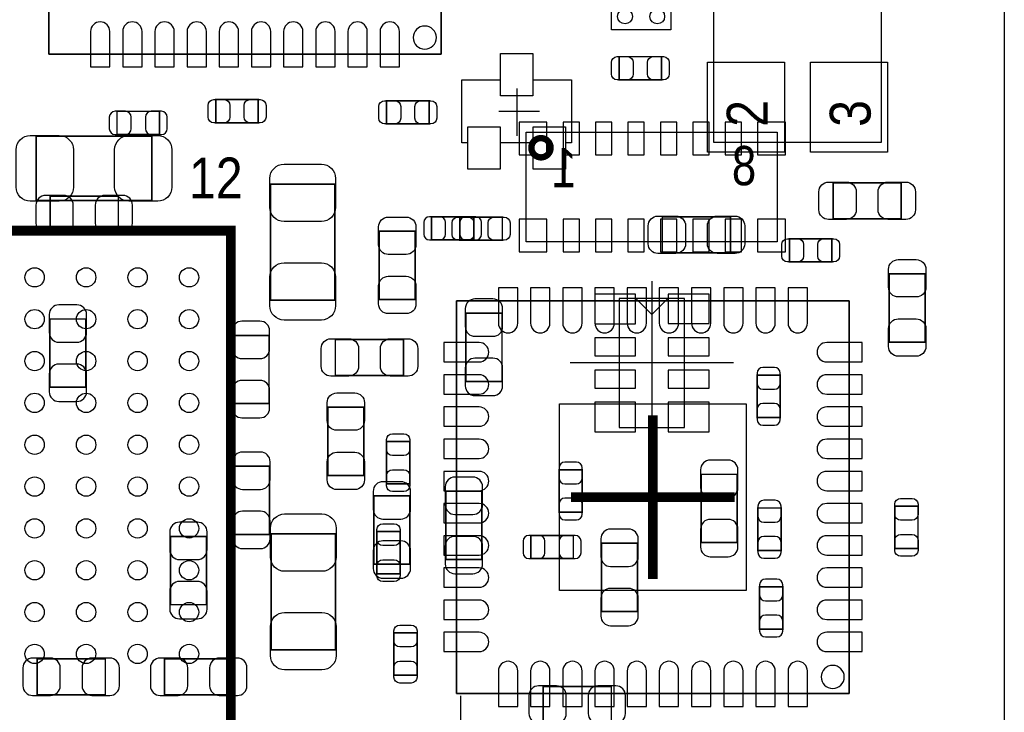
# Model space of a CAD drawing. Extents: x 0 to 68.4, y 0 to 55.
# Tile 13 of 15: x 52.7 to 68, y 29.2 to 39.9. Entities that reach past the tile are written whole.
import ezdxf

# ---------------------------------------------------------------- set-up
doc = ezdxf.new("R2010")
doc.units = 0
for name, color, linetype in [('BG_OUTLINE', 3, 'CONTINUOUS'), ('PG_ASSEMBLY_BOTTOM', 30, 'CONTINUOUS'), ('PG_ASSEMBLY_TOP', 45, 'CONTINUOUS'), ('PG_BODY_CENTER', 85, 'CONTINUOUS'), ('PIN_BOTTOM', 211, 'CONTINUOUS'), ('PIN_TOP', 5, 'CONTINUOUS')]:
    doc.layers.add(name, color=color, linetype=linetype)

msp = doc.modelspace()

# ---------------------------------------------------------------- linework, layer by layer
at = {"layer": 'BG_OUTLINE'}
msp.add_lwpolyline([(68.000118, 51.06289), (68.000118, 0)], dxfattribs=at)
at = {"layer": 'PG_ASSEMBLY_BOTTOM', "const_width": 0.024892}
for points in [[(54.874414, 38.145974), (54.874414, 38.506146), (54.214522, 38.506146), (54.214522, 38.145974), (54.874414, 38.145974)], [(53.1749, 37.188902), (53.1749, 36.629086), (54.235096, 36.629086), (54.235096, 37.188902), (53.1749, 37.188902)], [(59.098688, 36.868354), (59.098688, 36.508182), (59.75858, 36.508182), (59.75858, 36.868354), (59.098688, 36.868354)], [(60.195714, 35.371532), (59.635898, 35.371532), (59.635898, 34.311336), (60.195714, 34.311336), (60.195714, 35.371532)], [(53.730906, 35.280092), (53.17109, 35.280092), (53.17109, 34.219896), (53.730906, 34.219896), (53.730906, 35.280092)], [(56.01589, 33.965896), (56.575706, 33.965896), (56.575706, 35.026092), (56.01589, 35.026092), (56.01589, 33.965896)], [(64.158622, 33.74898), (64.518794, 33.74898), (64.518794, 34.408872), (64.158622, 34.408872), (64.158622, 33.74898)], [(56.02351, 31.933896), (56.583326, 31.933896), (56.583326, 32.994092), (56.02351, 32.994092), (56.02351, 31.933896)], [(61.081666, 32.278574), (61.441838, 32.278574), (61.441838, 32.938466), (61.081666, 32.938466), (61.081666, 32.278574)], [(63.291466, 31.807912), (63.851282, 31.807912), (63.851282, 32.868108), (63.291466, 32.868108), (63.291466, 31.807912)], [(59.88304, 32.604456), (59.323224, 32.604456), (59.323224, 31.54426), (59.88304, 31.54426), (59.88304, 32.604456)], [(58.76544, 32.533336), (58.205624, 32.533336), (58.205624, 31.47314), (58.76544, 31.47314), (58.76544, 32.533336)], [(64.531748, 32.34436), (64.171576, 32.34436), (64.171576, 31.684468), (64.531748, 31.684468), (64.531748, 32.34436)], [(55.043578, 30.843474), (55.603394, 30.843474), (55.603394, 31.90367), (55.043578, 31.90367), (55.043578, 30.843474)], [(61.303662, 31.559246), (61.303662, 31.919418), (60.64377, 31.919418), (60.64377, 31.559246), (61.303662, 31.559246)], [(62.302136, 31.796736), (61.74232, 31.796736), (61.74232, 30.73654), (62.302136, 30.73654), (62.302136, 31.796736)], [(64.55791, 31.121858), (64.197738, 31.121858), (64.197738, 30.461966), (64.55791, 30.461966), (64.55791, 31.121858)], [(54.032658, 29.442664), (54.032658, 30.00248), (52.972462, 30.00248), (52.972462, 29.442664), (54.032658, 29.442664)], [(56.013858, 29.442664), (56.013858, 30.00248), (54.953662, 30.00248), (54.953662, 29.442664), (56.013858, 29.442664)], [(60.834524, 29.570934), (60.834524, 29.011118), (61.89472, 29.011118), (61.89472, 29.570934), (60.834524, 29.570934)]]:
    msp.add_lwpolyline(points, dxfattribs=at)
at = {"layer": 'PG_ASSEMBLY_BOTTOM'}
msp.add_lwpolyline([(60.570618, 38.18128), (64.472058, 38.18128), (64.472058, 36.47948), (60.570618, 36.47948)], close=True, dxfattribs=at)
at = {"layer": 'PG_ASSEMBLY_BOTTOM', "const_width": 0.09906}
msp.add_lwpolyline([(60.950856, 37.940488, 1.000127), (60.651898, 37.940234, 0.999873), (60.950856, 37.940488)], format="xyb", dxfattribs=at)
at = {"layer": 'PG_ASSEMBLY_BOTTOM'}
for points in [[(62.01664, 35.60064), (62.01664, 33.59404), (63.03264, 33.59404), (63.03264, 35.60064), (62.01664, 35.60064)], [(62.52464, 35.35172), (62.27064, 35.60572)], [(62.52464, 35.35172), (62.77864, 35.60572)]]:
    msp.add_lwpolyline(points, dxfattribs=at)
at = {"layer": 'PG_ASSEMBLY_TOP'}
for points in [[(59.252612, 39.395908), (59.252612, 45.495972), (53.152548, 45.495972), (53.152548, 39.395908)], [(59.252612, 45.495972), (59.252612, 39.395908), (53.152548, 39.395908), (53.152548, 45.495972)], [(63.487808, 41.322244), (66.087752, 41.322244), (66.087752, 38.022276), (63.487808, 38.022276)], [(61.898784, 39.770558), (61.898784, 40.688514), (62.81674, 40.688514), (62.81674, 39.770558)], [(59.57316, 38.99662), (60.174124, 38.99662), (60.174124, 39.406322), (60.673996, 39.406322), (60.673996, 38.99662), (61.27496, 38.99662), (61.27496, 38.01618), (61.181996, 38.01618), (61.181996, 37.606478), (60.682124, 37.606478), (60.682124, 38.01618), (60.165996, 38.01618), (60.165996, 37.606478), (59.666124, 37.606478), (59.666124, 38.01618), (59.57316, 38.01618)], [(65.59042, 29.464), (65.59042, 35.564064), (59.490356, 35.564064), (59.490356, 29.464)], [(65.59042, 35.564064), (65.59042, 29.464), (59.490356, 29.464), (59.490356, 35.564064)]]:
    msp.add_lwpolyline(points, close=True, dxfattribs=at)
for points in [[(59.176158, 39.65194, 1), (58.817002, 39.65194, 1), (59.176158, 39.65194)], [(65.513966, 29.720032, 1), (65.15481, 29.720032, 1), (65.513966, 29.720032)]]:
    msp.add_lwpolyline(points, format="xyb", dxfattribs=at)
for points, const_width in [([(62.674754, 39.355522), (62.674754, 38.99535), (62.014862, 38.99535), (62.014862, 39.355522), (62.674754, 39.355522)], 0.024892), ([(56.409336, 38.68801), (56.409336, 38.327838), (55.749444, 38.327838), (55.749444, 38.68801), (56.409336, 38.68801)], 0.024892), ([(58.402474, 38.310312), (58.402474, 38.670484), (59.062366, 38.670484), (59.062366, 38.310312), (58.402474, 38.310312)], 0.024892), ([(52.957476, 37.120068), (52.957476, 38.12032), (54.75732, 38.12032), (54.75732, 37.120068), (52.957476, 37.120068)], 0.024892), ([(57.599326, 35.574478), (56.599074, 35.574478), (56.599074, 37.374322), (57.599326, 37.374322), (57.599326, 35.574478)], 0.024892), ([(66.399664, 37.396674), (66.399664, 36.836858), (65.339468, 36.836858), (65.339468, 37.396674), (66.399664, 37.396674)], 0.024892), ([(60.20054, 36.863274), (60.20054, 36.503102), (59.540648, 36.503102), (59.540648, 36.863274), (60.20054, 36.863274)], 0.024892), ([(63.747142, 36.868608), (63.747142, 36.308792), (62.686946, 36.308792), (62.686946, 36.868608), (63.747142, 36.868608)], 0.024892), ([(45.884084, 21.552408), (55.98414, 21.552408), (55.98414, 36.652708), (46.519084, 36.652708), (45.884084, 36.017708), (45.884084, 21.552408)], 0.1524), ([(58.848752, 35.583368), (58.288936, 35.583368), (58.288936, 36.643564), (58.848752, 36.643564), (58.848752, 35.583368)], 0.024892), ([(64.661542, 36.167568), (64.661542, 36.52774), (65.321434, 36.52774), (65.321434, 36.167568), (64.661542, 36.167568)], 0.024892), ([(66.772028, 34.922206), (66.212212, 34.922206), (66.212212, 35.982402), (66.772028, 35.982402), (66.772028, 34.922206)], 0.024892), ([(57.606438, 34.403792), (57.606438, 34.963608), (58.666634, 34.963608), (58.666634, 34.403792), (57.606438, 34.403792)], 0.024892), ([(58.04916, 32.851344), (57.489344, 32.851344), (57.489344, 33.91154), (58.04916, 33.91154), (58.04916, 32.851344)], 0.024892), ([(58.762646, 32.718502), (58.402474, 32.718502), (58.402474, 33.378394), (58.762646, 33.378394), (58.762646, 32.718502)], 0.024892), ([(66.659252, 31.71444), (66.29908, 31.71444), (66.29908, 32.374332), (66.659252, 32.374332), (66.659252, 31.71444)], 0.024892), ([(58.252614, 31.980378), (58.612786, 31.980378), (58.612786, 31.320486), (58.252614, 31.320486), (58.252614, 31.980378)], 0.024892), ([(56.608472, 31.941516), (57.608724, 31.941516), (57.608724, 30.141672), (56.608472, 30.141672), (56.608472, 31.941516)], 0.024892), ([(58.876946, 29.746194), (58.516774, 29.746194), (58.516774, 30.406086), (58.876946, 30.406086), (58.876946, 29.746194)], 0.024892)]:
    msp.add_lwpolyline(points, dxfattribs=dict(at, const_width=const_width))
at = {"layer": 'PG_BODY_CENTER'}
for points in [[(60.42406, 38.862), (60.42406, 38.1254)], [(60.14466, 38.5064), (60.77966, 38.5064)], [(62.52464, 35.86734), (62.52464, 33.32734)], [(63.79464, 34.59734), (61.25464, 34.59734)], [(62.540388, 33.784032), (62.540388, 31.244032)], [(63.810388, 32.514032), (61.270388, 32.514032)], [(59.554872, 26.887678), (59.554872, 29.427678)]]:
    msp.add_lwpolyline(points, dxfattribs=at)
at = {"layer": 'PG_BODY_CENTER', "const_width": 0.1524}
for points in [[(62.540388, 33.784032), (62.540388, 31.244032)], [(63.810388, 32.514032), (61.270388, 32.514032)]]:
    msp.add_lwpolyline(points, dxfattribs=at)
at = {"layer": 'PIN_BOTTOM'}
for points in [[(54.18455, 38.145974), (54.34457, 38.145974, 0.413587), (54.434486, 38.236144), (54.434486, 38.415976, 0.413587), (54.34457, 38.506146), (54.18455, 38.506146, 0.413587), (54.094634, 38.415976), (54.094634, 38.236144, 0.413587)], [(54.904386, 38.506146), (54.744366, 38.506146, 0.413587), (54.65445, 38.415976), (54.65445, 38.236144, 0.413587), (54.744366, 38.145974), (54.904386, 38.145974, 0.413587), (54.994302, 38.236144), (54.994302, 38.415976, 0.413587)], [(53.10505, 36.618926), (53.384958, 36.618926, 0.414846), (53.535072, 36.76904), (53.535072, 37.048948, 0.414846), (53.384958, 37.199062), (53.10505, 37.199062, 0.414846), (52.954936, 37.048948), (52.954936, 36.76904, 0.414846)], [(54.304946, 37.199062), (54.025038, 37.199062, 0.414846), (53.874924, 37.048948), (53.874924, 36.76904, 0.414846), (54.025038, 36.618926), (54.304946, 36.618926, 0.414846), (54.45506, 36.76904), (54.45506, 37.048948, 0.414846)], [(59.068716, 36.508182), (59.228736, 36.508182, 0.413587), (59.318652, 36.598352), (59.318652, 36.778184, 0.413587), (59.228736, 36.868354), (59.068716, 36.868354, 0.413587), (58.9788, 36.778184), (58.9788, 36.598352, 0.413587)], [(59.788552, 36.868354), (59.628532, 36.868354, 0.413587), (59.538616, 36.778184), (59.538616, 36.598352, 0.413587), (59.628532, 36.508182), (59.788552, 36.508182, 0.413587), (59.878468, 36.598352), (59.878468, 36.778184, 0.413587)], [(53.16093, 35.349942), (53.16093, 35.070034, 0.414846), (53.311044, 34.91992), (53.590952, 34.91992, 0.414846), (53.741066, 35.070034), (53.741066, 35.349942, 0.414846), (53.590952, 35.500056), (53.311044, 35.500056, 0.414846)], [(59.625738, 35.441382), (59.625738, 35.161474, 0.414846), (59.775852, 35.01136), (60.05576, 35.01136, 0.414846), (60.205874, 35.161474), (60.205874, 35.441382, 0.414846), (60.05576, 35.591496), (59.775852, 35.591496, 0.414846)], [(56.00573, 35.095942), (56.00573, 34.816034, 0.414846), (56.155844, 34.66592), (56.435752, 34.66592, 0.414846), (56.585866, 34.816034), (56.585866, 35.095942, 0.414846), (56.435752, 35.246056), (56.155844, 35.246056, 0.414846)], [(53.741066, 34.150046), (53.741066, 34.429954, 0.414846), (53.590952, 34.580068), (53.311044, 34.580068, 0.414846), (53.16093, 34.429954), (53.16093, 34.150046, 0.414846), (53.311044, 33.999932), (53.590952, 33.999932, 0.414846)], [(60.205874, 34.241486), (60.205874, 34.521394, 0.414846), (60.05576, 34.671508), (59.775852, 34.671508, 0.414846), (59.625738, 34.521394), (59.625738, 34.241486, 0.414846), (59.775852, 34.091372), (60.05576, 34.091372, 0.414846)], [(64.158622, 34.438844), (64.158622, 34.278824, 0.413587), (64.248792, 34.188908), (64.428624, 34.188908, 0.413587), (64.518794, 34.278824), (64.518794, 34.438844, 0.413587), (64.428624, 34.52876), (64.248792, 34.52876, 0.413587)], [(56.585866, 33.896046), (56.585866, 34.175954, 0.414846), (56.435752, 34.326068), (56.155844, 34.326068, 0.414846), (56.00573, 34.175954), (56.00573, 33.896046, 0.414846), (56.155844, 33.745932), (56.435752, 33.745932, 0.414846)], [(64.518794, 33.719008), (64.518794, 33.879028, 0.413587), (64.428624, 33.968944), (64.248792, 33.968944, 0.413587), (64.158622, 33.879028), (64.158622, 33.719008, 0.413587), (64.248792, 33.629092), (64.428624, 33.629092, 0.413587)], [(56.01335, 33.063942), (56.01335, 32.784034, 0.414846), (56.163464, 32.63392), (56.443372, 32.63392, 0.414846), (56.593486, 32.784034), (56.593486, 33.063942, 0.414846), (56.443372, 33.214056), (56.163464, 33.214056, 0.414846)], [(61.081666, 32.968438), (61.081666, 32.808418, 0.413587), (61.171836, 32.718502), (61.351668, 32.718502, 0.413587), (61.441838, 32.808418), (61.441838, 32.968438, 0.413587), (61.351668, 33.058354), (61.171836, 33.058354, 0.413587)], [(63.281306, 32.937958), (63.281306, 32.65805, 0.414846), (63.43142, 32.507936), (63.711328, 32.507936, 0.414846), (63.861442, 32.65805), (63.861442, 32.937958, 0.414846), (63.711328, 33.088072), (63.43142, 33.088072, 0.414846)], [(58.195464, 32.603186), (58.195464, 32.323278, 0.414846), (58.345578, 32.173164), (58.625486, 32.173164, 0.414846), (58.7756, 32.323278), (58.7756, 32.603186, 0.414846), (58.625486, 32.7533), (58.345578, 32.7533, 0.414846)], [(59.313064, 32.674306), (59.313064, 32.394398, 0.414846), (59.463178, 32.244284), (59.743086, 32.244284, 0.414846), (59.8932, 32.394398), (59.8932, 32.674306, 0.414846), (59.743086, 32.82442), (59.463178, 32.82442, 0.414846)], [(61.441838, 32.248602), (61.441838, 32.408622, 0.413587), (61.351668, 32.498538), (61.171836, 32.498538, 0.413587), (61.081666, 32.408622), (61.081666, 32.248602, 0.413587), (61.171836, 32.158686), (61.351668, 32.158686, 0.413587)], [(64.171576, 32.374332), (64.171576, 32.214312, 0.413587), (64.261746, 32.124396), (64.441578, 32.124396, 0.413587), (64.531748, 32.214312), (64.531748, 32.374332, 0.413587), (64.441578, 32.464248), (64.261746, 32.464248, 0.413587)], [(56.593486, 31.864046), (56.593486, 32.143954, 0.414846), (56.443372, 32.294068), (56.163464, 32.294068, 0.414846), (56.01335, 32.143954), (56.01335, 31.864046, 0.414846), (56.163464, 31.713932), (56.443372, 31.713932, 0.414846)], [(63.861442, 31.738062), (63.861442, 32.01797, 0.414846), (63.711328, 32.168084), (63.43142, 32.168084, 0.414846), (63.281306, 32.01797), (63.281306, 31.738062, 0.414846), (63.43142, 31.587948), (63.711328, 31.587948, 0.414846)], [(55.033418, 31.97352), (55.033418, 31.693612, 0.414846), (55.183532, 31.543498), (55.46344, 31.543498, 0.414846), (55.613554, 31.693612), (55.613554, 31.97352, 0.414846), (55.46344, 32.123634), (55.183532, 32.123634, 0.414846)], [(61.73216, 31.866586), (61.73216, 31.586678, 0.414846), (61.882274, 31.436564), (62.162182, 31.436564, 0.414846), (62.312296, 31.586678), (62.312296, 31.866586, 0.414846), (62.162182, 32.0167), (61.882274, 32.0167, 0.414846)], [(58.7756, 31.40329), (58.7756, 31.683198, 0.414846), (58.625486, 31.833312), (58.345578, 31.833312, 0.414846), (58.195464, 31.683198), (58.195464, 31.40329, 0.414846), (58.345578, 31.253176), (58.625486, 31.253176, 0.414846)], [(59.8932, 31.47441), (59.8932, 31.754318, 0.414846), (59.743086, 31.904432), (59.463178, 31.904432, 0.414846), (59.313064, 31.754318), (59.313064, 31.47441, 0.414846), (59.463178, 31.324296), (59.743086, 31.324296, 0.414846)], [(60.613798, 31.559246), (60.773818, 31.559246, 0.413587), (60.863734, 31.649416), (60.863734, 31.829248, 0.413587), (60.773818, 31.919418), (60.613798, 31.919418, 0.413587), (60.523882, 31.829248), (60.523882, 31.649416, 0.413587)], [(61.333634, 31.919418), (61.173614, 31.919418, 0.413587), (61.083698, 31.829248), (61.083698, 31.649416, 0.413587), (61.173614, 31.559246), (61.333634, 31.559246, 0.413587), (61.42355, 31.649416), (61.42355, 31.829248, 0.413587)], [(64.531748, 31.654496), (64.531748, 31.814516, 0.413587), (64.441578, 31.904432), (64.261746, 31.904432, 0.413587), (64.171576, 31.814516), (64.171576, 31.654496, 0.413587), (64.261746, 31.56458), (64.441578, 31.56458, 0.413587)], [(64.197738, 31.15183), (64.197738, 30.99181, 0.413587), (64.287908, 30.901894), (64.46774, 30.901894, 0.413587), (64.55791, 30.99181), (64.55791, 31.15183, 0.413587), (64.46774, 31.241746), (64.287908, 31.241746, 0.413587)], [(55.613554, 30.773624), (55.613554, 31.053532, 0.414846), (55.46344, 31.203646), (55.183532, 31.203646, 0.414846), (55.033418, 31.053532), (55.033418, 30.773624, 0.414846), (55.183532, 30.62351), (55.46344, 30.62351, 0.414846)], [(62.312296, 30.66669), (62.312296, 30.946598, 0.414846), (62.162182, 31.096712), (61.882274, 31.096712, 0.414846), (61.73216, 30.946598), (61.73216, 30.66669, 0.414846), (61.882274, 30.516576), (62.162182, 30.516576, 0.414846)], [(64.55791, 30.431994), (64.55791, 30.592014, 0.413587), (64.46774, 30.68193), (64.287908, 30.68193, 0.413587), (64.197738, 30.592014), (64.197738, 30.431994, 0.413587), (64.287908, 30.342078), (64.46774, 30.342078, 0.413587)], [(52.902612, 29.432504), (53.18252, 29.432504, 0.414846), (53.332634, 29.582618), (53.332634, 29.862526, 0.414846), (53.18252, 30.01264), (52.902612, 30.01264, 0.414846), (52.752498, 29.862526), (52.752498, 29.582618, 0.414846)], [(54.102508, 30.01264), (53.8226, 30.01264, 0.414846), (53.672486, 29.862526), (53.672486, 29.582618, 0.414846), (53.8226, 29.432504), (54.102508, 29.432504, 0.414846), (54.252622, 29.582618), (54.252622, 29.862526, 0.414846)], [(54.883812, 29.432504), (55.16372, 29.432504, 0.414846), (55.313834, 29.582618), (55.313834, 29.862526, 0.414846), (55.16372, 30.01264), (54.883812, 30.01264, 0.414846), (54.733698, 29.862526), (54.733698, 29.582618, 0.414846)], [(56.083708, 30.01264), (55.8038, 30.01264, 0.414846), (55.653686, 29.862526), (55.653686, 29.582618, 0.414846), (55.8038, 29.432504), (56.083708, 29.432504, 0.414846), (56.233822, 29.582618), (56.233822, 29.862526, 0.414846)], [(60.764674, 29.000958), (61.044582, 29.000958, 0.414846), (61.194696, 29.151072), (61.194696, 29.43098, 0.414846), (61.044582, 29.581094), (60.764674, 29.581094, 0.414846), (60.61456, 29.43098), (60.61456, 29.151072, 0.414846)], [(61.96457, 29.581094), (61.684662, 29.581094, 0.414846), (61.534548, 29.43098), (61.534548, 29.151072, 0.414846), (61.684662, 29.000958), (61.96457, 29.000958, 0.414846), (62.114684, 29.151072), (62.114684, 29.43098, 0.414846)]]:
    msp.add_lwpolyline(points, format="xyb", close=True, dxfattribs=at)
for points in [[(60.893198, 37.83076), (60.893198, 38.33876), (60.461398, 38.33876), (60.461398, 37.83076)], [(61.144658, 38.33876), (61.144658, 37.83076), (61.398658, 37.83076), (61.398658, 38.33876)], [(61.647578, 38.33876), (61.647578, 37.83076), (61.901578, 37.83076), (61.901578, 38.33876)], [(62.153038, 38.33876), (62.153038, 37.83076), (62.407038, 37.83076), (62.407038, 38.33876)], [(62.655958, 38.33876), (62.655958, 37.83076), (62.909958, 37.83076), (62.909958, 38.33876)], [(63.161418, 38.33876), (63.161418, 37.83076), (63.415418, 37.83076), (63.415418, 38.33876)], [(63.664338, 38.33876), (63.664338, 37.83076), (63.918338, 37.83076), (63.918338, 38.33876)], [(64.599058, 37.83076), (64.599058, 38.33876), (64.167258, 38.33876), (64.167258, 37.83076)], [(60.461398, 36.83), (60.461398, 36.322), (60.893198, 36.322), (60.893198, 36.83)], [(61.144658, 36.83), (61.144658, 36.322), (61.398658, 36.322), (61.398658, 36.83)], [(61.647578, 36.83), (61.647578, 36.322), (61.901578, 36.322), (61.901578, 36.83)], [(62.153038, 36.83), (62.153038, 36.322), (62.407038, 36.322), (62.407038, 36.83)], [(62.655958, 36.83), (62.655958, 36.322), (62.909958, 36.322), (62.909958, 36.83)], [(63.161418, 36.83), (63.161418, 36.322), (63.415418, 36.322), (63.415418, 36.83)], [(63.664338, 36.83), (63.664338, 36.322), (63.918338, 36.322), (63.918338, 36.83)], [(64.167258, 36.83), (64.167258, 36.322), (64.599058, 36.322), (64.599058, 36.83)], [(62.27064, 35.664648), (61.63564, 35.664648), (61.63564, 35.207448), (62.27064, 35.207448)], [(63.41364, 35.66795), (62.77864, 35.66795), (62.77864, 35.21075), (63.41364, 35.21075)], [(62.27064, 34.986722), (61.63564, 34.986722), (61.63564, 34.707322), (62.27064, 34.707322)], [(63.41364, 34.987484), (62.77864, 34.987484), (62.77864, 34.708084), (63.41364, 34.708084)], [(62.27064, 34.486596), (61.63564, 34.486596), (61.63564, 34.207196), (62.27064, 34.207196)], [(63.41364, 34.487358), (62.77864, 34.487358), (62.77864, 34.207958), (63.41364, 34.207958)], [(62.27064, 33.98647), (61.63564, 33.98647), (61.63564, 33.52927), (62.27064, 33.52927)], [(63.41364, 33.987232), (62.77864, 33.987232), (62.77864, 33.530032), (63.41364, 33.530032)]]:
    msp.add_lwpolyline(points, close=True, dxfattribs=at)
at = {"layer": 'PIN_TOP'}
for points in [[(53.802534, 39.19601), (54.102762, 39.19601), (54.102762, 39.74592, 0.414214), (53.952648, 39.896034, 0.414214), (53.802534, 39.74592)], [(54.302406, 39.19601), (54.602634, 39.19601), (54.602634, 39.74592, 0.414214), (54.45252, 39.896034, 0.414214), (54.302406, 39.74592)], [(54.802532, 39.19601), (55.10276, 39.19601), (55.10276, 39.74592, 0.414214), (54.952646, 39.896034, 0.414214), (54.802532, 39.74592)], [(55.302404, 39.19601), (55.602632, 39.19601), (55.602632, 39.74592, 0.414214), (55.452518, 39.896034, 0.414214), (55.302404, 39.74592)], [(55.80253, 39.19601), (56.102758, 39.19601), (56.102758, 39.74592, 0.414214), (55.952644, 39.896034, 0.414214), (55.80253, 39.74592)], [(56.302402, 39.19601), (56.60263, 39.19601), (56.60263, 39.74592, 0.414214), (56.452516, 39.896034, 0.414214), (56.302402, 39.74592)], [(56.802528, 39.19601), (57.102756, 39.19601), (57.102756, 39.74592, 0.414214), (56.952642, 39.896034, 0.414214), (56.802528, 39.74592)], [(57.3024, 39.19601), (57.602628, 39.19601), (57.602628, 39.74592, 0.414214), (57.452514, 39.896034, 0.414214), (57.3024, 39.74592)], [(57.802526, 39.19601), (58.102754, 39.19601), (58.102754, 39.74592, 0.414214), (57.95264, 39.896034, 0.414214), (57.802526, 39.74592)], [(58.302398, 39.19601), (58.602626, 39.19601), (58.602626, 39.74592, 0.414214), (58.452512, 39.896034, 0.414214), (58.302398, 39.74592)], [(61.98489, 39.355522), (62.14491, 39.355522, -0.413587), (62.234826, 39.265352), (62.234826, 39.08552, -0.413587), (62.14491, 38.99535), (61.98489, 38.99535, -0.413587), (61.894974, 39.08552), (61.894974, 39.265352, -0.413587)], [(62.704726, 38.99535), (62.544706, 38.99535, -0.413587), (62.45479, 39.08552), (62.45479, 39.265352, -0.413587), (62.544706, 39.355522), (62.704726, 39.355522, -0.413587), (62.794642, 39.265352), (62.794642, 39.08552, -0.413587)], [(55.719472, 38.68801), (55.879492, 38.68801, -0.413587), (55.969408, 38.59784), (55.969408, 38.418008, -0.413587), (55.879492, 38.327838), (55.719472, 38.327838, -0.413587), (55.629556, 38.418008), (55.629556, 38.59784, -0.413587)], [(56.439308, 38.327838), (56.279288, 38.327838, -0.413587), (56.189372, 38.418008), (56.189372, 38.59784, -0.413587), (56.279288, 38.68801), (56.439308, 38.68801, -0.413587), (56.529224, 38.59784), (56.529224, 38.418008, -0.413587)], [(58.372502, 38.670484), (58.532522, 38.670484, -0.413587), (58.622438, 38.580314), (58.622438, 38.400482, -0.413587), (58.532522, 38.310312), (58.372502, 38.310312, -0.413587), (58.282586, 38.400482), (58.282586, 38.580314, -0.413587)], [(59.092338, 38.310312), (58.932318, 38.310312, -0.413587), (58.842402, 38.400482), (58.842402, 38.580314, -0.413587), (58.932318, 38.670484), (59.092338, 38.670484, -0.413587), (59.182254, 38.580314), (59.182254, 38.400482, -0.413587)], [(52.867306, 38.130226), (53.317394, 38.130226, -0.414414), (53.537358, 37.910262), (53.537358, 37.330126, -0.414414), (53.317394, 37.110162), (52.867306, 37.110162, -0.414414), (52.647342, 37.330126), (52.647342, 37.910262, -0.414414)], [(54.84749, 37.110162), (54.397402, 37.110162, -0.414414), (54.177438, 37.330126), (54.177438, 37.910262, -0.414414), (54.397402, 38.130226), (54.84749, 38.130226, -0.414414), (55.067454, 37.910262), (55.067454, 37.330126, -0.414414)], [(57.609232, 37.464492), (57.609232, 37.014404, -0.414414), (57.389268, 36.79444), (56.809132, 36.79444, -0.414414), (56.589168, 37.014404), (56.589168, 37.464492, -0.414414), (56.809132, 37.684456), (57.389268, 37.684456, -0.414414)], [(65.269618, 37.406834), (65.549526, 37.406834, -0.414846), (65.69964, 37.25672), (65.69964, 36.976812, -0.414846), (65.549526, 36.826698), (65.269618, 36.826698, -0.414846), (65.119504, 36.976812), (65.119504, 37.25672, -0.414846)], [(66.469514, 36.826698), (66.189606, 36.826698, -0.414846), (66.039492, 36.976812), (66.039492, 37.25672, -0.414846), (66.189606, 37.406834), (66.469514, 37.406834, -0.414846), (66.619628, 37.25672), (66.619628, 36.976812, -0.414846)], [(62.617096, 36.878768), (62.897004, 36.878768, -0.414846), (63.047118, 36.728654), (63.047118, 36.448746, -0.414846), (62.897004, 36.298632), (62.617096, 36.298632, -0.414846), (62.466982, 36.448746), (62.466982, 36.728654, -0.414846)], [(63.816992, 36.298632), (63.537084, 36.298632, -0.414846), (63.38697, 36.448746), (63.38697, 36.728654, -0.414846), (63.537084, 36.878768), (63.816992, 36.878768, -0.414846), (63.967106, 36.728654), (63.967106, 36.448746, -0.414846)], [(58.858912, 36.713414), (58.858912, 36.433506, -0.414846), (58.708798, 36.283392), (58.42889, 36.283392, -0.414846), (58.278776, 36.433506), (58.278776, 36.713414, -0.414846), (58.42889, 36.863528), (58.708798, 36.863528, -0.414846)], [(59.510676, 36.863274), (59.670696, 36.863274, -0.413587), (59.760612, 36.773104), (59.760612, 36.593272, -0.413587), (59.670696, 36.503102), (59.510676, 36.503102, -0.413587), (59.42076, 36.593272), (59.42076, 36.773104, -0.413587)], [(60.230512, 36.503102), (60.070492, 36.503102, -0.413587), (59.980576, 36.593272), (59.980576, 36.773104, -0.413587), (60.070492, 36.863274), (60.230512, 36.863274, -0.413587), (60.320428, 36.773104), (60.320428, 36.593272, -0.413587)], [(64.63157, 36.52774), (64.79159, 36.52774, -0.413587), (64.881506, 36.43757), (64.881506, 36.257738, -0.413587), (64.79159, 36.167568), (64.63157, 36.167568, -0.413587), (64.541654, 36.257738), (64.541654, 36.43757, -0.413587)], [(65.351406, 36.167568), (65.191386, 36.167568, -0.413587), (65.10147, 36.257738), (65.10147, 36.43757, -0.413587), (65.191386, 36.52774), (65.351406, 36.52774, -0.413587), (65.441322, 36.43757), (65.441322, 36.257738, -0.413587)], [(56.589168, 35.484308), (56.589168, 35.934396, -0.414414), (56.809132, 36.15436), (57.389268, 36.15436, -0.414414), (57.609232, 35.934396), (57.609232, 35.484308, -0.414414), (57.389268, 35.264344), (56.809132, 35.264344, -0.414414)], [(66.782188, 36.052252), (66.782188, 35.772344, -0.414846), (66.632074, 35.62223), (66.352166, 35.62223, -0.414846), (66.202052, 35.772344), (66.202052, 36.052252, -0.414846), (66.352166, 36.202366), (66.632074, 36.202366, -0.414846)], [(58.278776, 35.513518), (58.278776, 35.793426, -0.414846), (58.42889, 35.94354), (58.708798, 35.94354, -0.414846), (58.858912, 35.793426), (58.858912, 35.513518, -0.414846), (58.708798, 35.363404), (58.42889, 35.363404, -0.414846)], [(60.44057, 35.763962), (60.140342, 35.763962), (60.140342, 35.214052, 0.414214), (60.290456, 35.063938, 0.414214), (60.44057, 35.214052)], [(60.940442, 35.763962), (60.640214, 35.763962), (60.640214, 35.214052, 0.414214), (60.790328, 35.063938, 0.414214), (60.940442, 35.214052)], [(61.440568, 35.763962), (61.14034, 35.763962), (61.14034, 35.214052, 0.414214), (61.290454, 35.063938, 0.414214), (61.440568, 35.214052)], [(61.94044, 35.763962), (61.640212, 35.763962), (61.640212, 35.214052, 0.414214), (61.790326, 35.063938, 0.414214), (61.94044, 35.214052)], [(62.440566, 35.763962), (62.140338, 35.763962), (62.140338, 35.214052, 0.414214), (62.290452, 35.063938, 0.414214), (62.440566, 35.214052)], [(62.940438, 35.763962), (62.64021, 35.763962), (62.64021, 35.214052, 0.414214), (62.790324, 35.063938, 0.414214), (62.940438, 35.214052)], [(63.440564, 35.763962), (63.140336, 35.763962), (63.140336, 35.214052, 0.414214), (63.29045, 35.063938, 0.414214), (63.440564, 35.214052)], [(63.940436, 35.763962), (63.640208, 35.763962), (63.640208, 35.214052, 0.414214), (63.790322, 35.063938, 0.414214), (63.940436, 35.214052)], [(64.440562, 35.763962), (64.140334, 35.763962), (64.140334, 35.214052, 0.414214), (64.290448, 35.063938, 0.414214), (64.440562, 35.214052)], [(64.940434, 35.763962), (64.640206, 35.763962), (64.640206, 35.214052, 0.414214), (64.79032, 35.063938, 0.414214), (64.940434, 35.214052)], [(66.202052, 34.852356), (66.202052, 35.132264, -0.414846), (66.352166, 35.282378), (66.632074, 35.282378, -0.414846), (66.782188, 35.132264), (66.782188, 34.852356, -0.414846), (66.632074, 34.702242), (66.352166, 34.702242, -0.414846)], [(57.536588, 34.973768), (57.816496, 34.973768, -0.414846), (57.96661, 34.823654), (57.96661, 34.543746, -0.414846), (57.816496, 34.393632), (57.536588, 34.393632, -0.414846), (57.386474, 34.543746), (57.386474, 34.823654, -0.414846)], [(58.736484, 34.393632), (58.456576, 34.393632, -0.414846), (58.306462, 34.543746), (58.306462, 34.823654, -0.414846), (58.456576, 34.973768), (58.736484, 34.973768, -0.414846), (58.886598, 34.823654), (58.886598, 34.543746, -0.414846)], [(59.290458, 34.914078), (59.290458, 34.61385), (59.840368, 34.61385, 0.414214), (59.990482, 34.763964, 0.414214), (59.840368, 34.914078)], [(65.790318, 34.61385), (65.790318, 34.914078), (65.240408, 34.914078, 0.414214), (65.090294, 34.763964, 0.414214), (65.240408, 34.61385)], [(59.290458, 34.414206), (59.290458, 34.113978), (59.840368, 34.113978, 0.414214), (59.990482, 34.264092, 0.414214), (59.840368, 34.414206)], [(65.790318, 34.113978), (65.790318, 34.414206), (65.240408, 34.414206, 0.414214), (65.090294, 34.264092, 0.414214), (65.240408, 34.113978)], [(58.05932, 33.98139), (58.05932, 33.701482, -0.414846), (57.909206, 33.551368), (57.629298, 33.551368, -0.414846), (57.479184, 33.701482), (57.479184, 33.98139, -0.414846), (57.629298, 34.131504), (57.909206, 34.131504, -0.414846)], [(59.290458, 33.91408), (59.290458, 33.613852), (59.840368, 33.613852, 0.414214), (59.990482, 33.763966, 0.414214), (59.840368, 33.91408)], [(65.790318, 33.613852), (65.790318, 33.91408), (65.240408, 33.91408, 0.414214), (65.090294, 33.763966, 0.414214), (65.240408, 33.613852)], [(58.762646, 33.408366), (58.762646, 33.248346, -0.413587), (58.672476, 33.15843), (58.492644, 33.15843, -0.413587), (58.402474, 33.248346), (58.402474, 33.408366, -0.413587), (58.492644, 33.498282), (58.672476, 33.498282, -0.413587)], [(59.290458, 33.414208), (59.290458, 33.11398), (59.840368, 33.11398, 0.414214), (59.990482, 33.264094, 0.414214), (59.840368, 33.414208)], [(65.790318, 33.11398), (65.790318, 33.414208), (65.240408, 33.414208, 0.414214), (65.090294, 33.264094, 0.414214), (65.240408, 33.11398)], [(57.479184, 32.781494), (57.479184, 33.061402, -0.414846), (57.629298, 33.211516), (57.909206, 33.211516, -0.414846), (58.05932, 33.061402), (58.05932, 32.781494, -0.414846), (57.909206, 32.63138), (57.629298, 32.63138, -0.414846)], [(58.402474, 32.68853), (58.402474, 32.84855, -0.413587), (58.492644, 32.938466), (58.672476, 32.938466, -0.413587), (58.762646, 32.84855), (58.762646, 32.68853, -0.413587), (58.672476, 32.598614), (58.492644, 32.598614, -0.413587)], [(59.290458, 32.914082), (59.290458, 32.613854), (59.840368, 32.613854, 0.414214), (59.990482, 32.763968, 0.414214), (59.840368, 32.914082)], [(65.790318, 32.613854), (65.790318, 32.914082), (65.240408, 32.914082, 0.414214), (65.090294, 32.763968, 0.414214), (65.240408, 32.613854)], [(66.659252, 32.404304), (66.659252, 32.244284, -0.413587), (66.569082, 32.154368), (66.38925, 32.154368, -0.413587), (66.29908, 32.244284), (66.29908, 32.404304, -0.413587), (66.38925, 32.49422), (66.569082, 32.49422, -0.413587)], [(59.290458, 32.41421), (59.290458, 32.113982), (59.840368, 32.113982, 0.414214), (59.990482, 32.264096, 0.414214), (59.840368, 32.41421)], [(65.790318, 32.113982), (65.790318, 32.41421), (65.240408, 32.41421, 0.414214), (65.090294, 32.264096, 0.414214), (65.240408, 32.113982)], [(57.61863, 32.031686), (57.61863, 31.581598, -0.414414), (57.398666, 31.361634), (56.81853, 31.361634, -0.414414), (56.598566, 31.581598), (56.598566, 32.031686, -0.414414), (56.81853, 32.25165), (57.398666, 32.25165, -0.414414)], [(58.612786, 32.01035), (58.612786, 31.85033, -0.413587), (58.522616, 31.760414), (58.342784, 31.760414, -0.413587), (58.252614, 31.85033), (58.252614, 32.01035, -0.413587), (58.342784, 32.100266), (58.522616, 32.100266, -0.413587)], [(59.290458, 31.914084), (59.290458, 31.613856), (59.840368, 31.613856, 0.414214), (59.990482, 31.76397, 0.414214), (59.840368, 31.914084)], [(65.790318, 31.613856), (65.790318, 31.914084), (65.240408, 31.914084, 0.414214), (65.090294, 31.76397, 0.414214), (65.240408, 31.613856)], [(66.29908, 31.684468), (66.29908, 31.844488, -0.413587), (66.38925, 31.934404), (66.569082, 31.934404, -0.413587), (66.659252, 31.844488), (66.659252, 31.684468, -0.413587), (66.569082, 31.594552), (66.38925, 31.594552, -0.413587)], [(58.252614, 31.290514), (58.252614, 31.450534, -0.413587), (58.342784, 31.54045), (58.522616, 31.54045, -0.413587), (58.612786, 31.450534), (58.612786, 31.290514, -0.413587), (58.522616, 31.200598), (58.342784, 31.200598, -0.413587)], [(59.290458, 31.414212), (59.290458, 31.113984), (59.840368, 31.113984, 0.414214), (59.990482, 31.264098, 0.414214), (59.840368, 31.414212)], [(65.790318, 31.113984), (65.790318, 31.414212), (65.240408, 31.414212, 0.414214), (65.090294, 31.264098, 0.414214), (65.240408, 31.113984)], [(59.290458, 30.914086), (59.290458, 30.613858), (59.840368, 30.613858, 0.414214), (59.990482, 30.763972, 0.414214), (59.840368, 30.914086)], [(65.790318, 30.613858), (65.790318, 30.914086), (65.240408, 30.914086, 0.414214), (65.090294, 30.763972, 0.414214), (65.240408, 30.613858)], [(56.598566, 30.051502), (56.598566, 30.50159, -0.414414), (56.81853, 30.721554), (57.398666, 30.721554, -0.414414), (57.61863, 30.50159), (57.61863, 30.051502, -0.414414), (57.398666, 29.831538), (56.81853, 29.831538, -0.414414)], [(58.876946, 30.436058), (58.876946, 30.276038, -0.413587), (58.786776, 30.186122), (58.606944, 30.186122, -0.413587), (58.516774, 30.276038), (58.516774, 30.436058, -0.413587), (58.606944, 30.525974), (58.786776, 30.525974, -0.413587)], [(59.290458, 30.414214), (59.290458, 30.113986), (59.840368, 30.113986, 0.414214), (59.990482, 30.2641, 0.414214), (59.840368, 30.414214)], [(65.790318, 30.113986), (65.790318, 30.414214), (65.240408, 30.414214, 0.414214), (65.090294, 30.2641, 0.414214), (65.240408, 30.113986)], [(58.516774, 29.716222), (58.516774, 29.876242, -0.413587), (58.606944, 29.966158), (58.786776, 29.966158, -0.413587), (58.876946, 29.876242), (58.876946, 29.716222, -0.413587), (58.786776, 29.626306), (58.606944, 29.626306, -0.413587)], [(60.140342, 29.264102), (60.44057, 29.264102), (60.44057, 29.814012, 0.414214), (60.290456, 29.964126, 0.414214), (60.140342, 29.814012)], [(60.640214, 29.264102), (60.940442, 29.264102), (60.940442, 29.814012, 0.414214), (60.790328, 29.964126, 0.414214), (60.640214, 29.814012)], [(61.14034, 29.264102), (61.440568, 29.264102), (61.440568, 29.814012, 0.414214), (61.290454, 29.964126, 0.414214), (61.14034, 29.814012)], [(61.640212, 29.264102), (61.94044, 29.264102), (61.94044, 29.814012, 0.414214), (61.790326, 29.964126, 0.414214), (61.640212, 29.814012)], [(62.140338, 29.264102), (62.440566, 29.264102), (62.440566, 29.814012, 0.414214), (62.290452, 29.964126, 0.414214), (62.140338, 29.814012)], [(62.64021, 29.264102), (62.940438, 29.264102), (62.940438, 29.814012, 0.414214), (62.790324, 29.964126, 0.414214), (62.64021, 29.814012)], [(63.140336, 29.264102), (63.440564, 29.264102), (63.440564, 29.814012, 0.414214), (63.29045, 29.964126, 0.414214), (63.140336, 29.814012)], [(63.640208, 29.264102), (63.940436, 29.264102), (63.940436, 29.814012, 0.414214), (63.790322, 29.964126, 0.414214), (63.640208, 29.814012)], [(64.140334, 29.264102), (64.440562, 29.264102), (64.440562, 29.814012, 0.414214), (64.290448, 29.964126, 0.414214), (64.140334, 29.814012)], [(64.640206, 29.264102), (64.940434, 29.264102), (64.940434, 29.814012, 0.414214), (64.79032, 29.964126, 0.414214), (64.640206, 29.814012)]]:
    msp.add_lwpolyline(points, format="xyb", close=True, dxfattribs=at)
for points in [[(60.174124, 38.74643), (60.174124, 39.406322), (60.673996, 39.406322), (60.673996, 38.74643)], [(63.39078, 39.270686), (64.58458, 39.270686), (64.58458, 37.873686), (63.39078, 37.873686)], [(64.99098, 39.270686), (66.18478, 39.270686), (66.18478, 37.873686), (64.99098, 37.873686)], [(59.666124, 37.606478), (59.666124, 38.26637), (60.165996, 38.26637), (60.165996, 37.606478)], [(60.682124, 37.606478), (60.682124, 38.26637), (61.181996, 38.26637), (61.181996, 37.606478)], [(63.990347, 33.963991), (63.990347, 31.064073), (61.090429, 31.064073), (61.090429, 33.963991)]]:
    msp.add_lwpolyline(points, close=True, dxfattribs=at)
for centre, radius in [((62.107826, 39.9796), 0.115062), ((62.607698, 39.9796), 0.115062), ((52.934108, 35.927538), 0.149987), ((53.734208, 35.927538), 0.149987), ((54.534054, 35.927538), 0.149987), ((55.334154, 35.927538), 0.149987), ((52.934108, 35.277552), 0.149987), ((53.734208, 35.277552), 0.149987), ((54.534054, 35.277552), 0.149987), ((55.334154, 35.277552), 0.149987), ((52.934108, 34.627566), 0.149987), ((53.734208, 34.627566), 0.149987), ((54.534054, 34.627566), 0.149987), ((55.334154, 34.627566), 0.149987), ((52.934108, 33.97758), 0.149987), ((53.734208, 33.97758), 0.149987), ((54.534054, 33.97758), 0.149987), ((55.334154, 33.97758), 0.149987), ((52.934108, 33.327594), 0.149987), ((53.734208, 33.327594), 0.149987), ((54.534054, 33.327594), 0.149987), ((55.334154, 33.327594), 0.149987), ((52.934108, 32.677608), 0.149987), ((53.734208, 32.677608), 0.149987), ((54.534054, 32.677608), 0.149987), ((55.334154, 32.677608), 0.149987), ((52.934108, 32.027622), 0.149987), ((53.734208, 32.027622), 0.149987), ((54.534054, 32.027622), 0.149987), ((55.334154, 32.027622), 0.149987), ((52.934108, 31.377636), 0.149987), ((53.734208, 31.377636), 0.149987), ((54.534054, 31.377636), 0.149987), ((55.334154, 31.377636), 0.149987), ((52.934108, 30.72765), 0.149987), ((53.734208, 30.72765), 0.149987), ((54.534054, 30.72765), 0.149987), ((55.334154, 30.72765), 0.149987), ((52.934108, 30.077664), 0.149987), ((53.734208, 30.077664), 0.149987), ((54.534054, 30.077664), 0.149987), ((55.334154, 30.077664), 0.149987)]:
    msp.add_circle(centre, radius, dxfattribs=at)

# ---------------------------------------------------------------- texts
at = {"layer": 'PG_ASSEMBLY_BOTTOM', "text_generation_flag": 2, "width": 0.833333}
for s, p in [('8', (64.14516, 37.35832)), ('1', (61.3537, 37.3253))]:
    msp.add_text(s, height=0.6096, dxfattribs=at).set_placement(p)
at = {"layer": 'PG_ASSEMBLY_TOP', "width": 0.88}
for s, p in [('2', (64.322706, 38.265862)), ('3', (65.922906, 38.265862))]:
    msp.add_text(s, height=0.635, rotation=90, dxfattribs=at).set_placement(p)
msp.add_text('12', height=0.635, dxfattribs=at).set_placement((55.334154, 37.152834))

doc.saveas('drawing.dxf')
